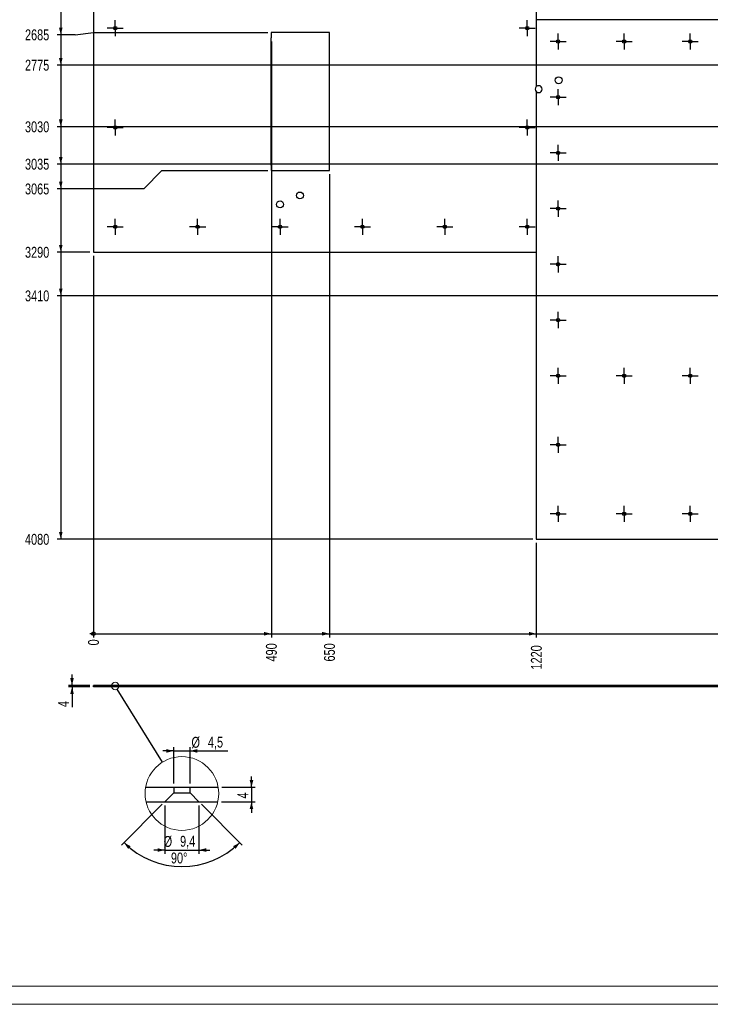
# Model space of a CAD drawing. Header units: millimetres. Extents: x 0 to 841, y 0 to 594.
# Tile 13 of 18: x 409 to 599, y 0 to 271. Entities that reach past the tile are written whole.
import ezdxf

# ---------------------------------------------------------------- set-up
doc = ezdxf.new("R2010")
doc.units = ezdxf.units.MM
doc.linetypes.add('CENTERX2', pattern=[20.32, 12.7, -2.54, 2.54, -2.54])
doc.layers.add('COTES', color=1, linetype='Continuous')
doc.layers.add('TRAIT-MIXTES', color=3, linetype='CENTERX2')
doc.layers.add('TRAIT-FORT', color=4, linetype='Continuous', lineweight=25)
doc.styles.add('SLDTEXTSTYLE0', font='TXT', dxfattribs={"width": 0.75})
doc.dimstyles.new('SLDDIMSTYLE0', dxfattribs={"dimtxt": 3, "dimasz": 0.333333, "dimexe": 0, "dimexo": 0.0625, "dimgap": 0.75, "dimtad": 0, "dimtih": 1, "dimtoh": 1, "dimdec": 0, "dimlfac": 10, "dimrnd": 1e-09, "dimdsep": 46, "dimtxsty": 'SLDTEXTSTYLE0', "dimblk1": 'ORIGIN', "dimblk2": 'ORIGIN', "dimsah": 1, "dimcen": 0.09, "dimadec": 0, "dimazin": 2, "dimtfac": 1, "dimtdec": 0, "dimtofl": 0, "dimtmove": 0, "dimatfit": 3, "dimldrblk": 'ORIGIN', "dimfxl": 1, "dimfrac": 2, "dimtolj": 1, "dimtzin": 12, "dimarcsym": 0})
doc.dimstyles.new('SLDDIMSTYLE1', dxfattribs={"dimtxt": 3, "dimasz": 2, "dimexe": 0, "dimexo": 0.0625, "dimgap": 0.75, "dimtad": 0, "dimtih": 1, "dimtoh": 1, "dimdec": 0, "dimlfac": 10, "dimrnd": 1e-09, "dimzin": 12, "dimdsep": 46, "dimtxsty": 'SLDTEXTSTYLE0', "dimsah": 1, "dimcen": 0.09, "dimadec": 0, "dimazin": 3, "dimtfac": 1, "dimtdec": 0, "dimtofl": 0, "dimtmove": 0, "dimatfit": 3, "dimfxl": 1, "dimfrac": 2, "dimtolj": 1, "dimtzin": 12, "dimarcsym": 0})
doc.dimstyles.new('SLDDIMSTYLE3', dxfattribs={"dimtxt": 3, "dimasz": 2, "dimexe": 0, "dimexo": 0.0625, "dimgap": 0.75, "dimtad": 1, "dimdec": 0, "dimlfac": 10, "dimrnd": 1e-09, "dimzin": 12, "dimdsep": 46, "dimtxsty": 'SLDTEXTSTYLE0', "dimsah": 1, "dimcen": 0.09, "dimadec": 0, "dimazin": 3, "dimtfac": 1, "dimtdec": 0, "dimtmove": 0, "dimatfit": 0, "dimfxl": 1, "dimfrac": 2, "dimtolj": 1, "dimtzin": 12, "dimarcsym": 0})
doc.dimstyles.new('SLDDIMSTYLE4', dxfattribs={"dimtxt": 0.18, "dimasz": 2, "dimexe": 0, "dimexo": 0.0625, "dimgap": 0, "dimtad": 0, "dimtih": 1, "dimtoh": 1, "dimdec": 0, "dimrnd": 1e-09, "dimzin": 0, "dimdsep": 46, "dimtxsty": 'Standard', "dimblk1": 'NONE', "dimblk2": 'NONE', "dimsah": 1, "dimcen": 0.09, "dimadec": 0, "dimazin": 0, "dimtfac": 2, "dimtdec": 0, "dimtofl": 0, "dimtmove": 0, "dimatfit": 3, "dimldrblk": 'NONE', "dimfxl": 1, "dimfrac": 2, "dimtolj": 1, "dimtzin": 0, "dimarcsym": 0})
doc.dimstyles.new('SLDDIMSTYLE5', dxfattribs={"dimtxt": 3, "dimasz": 2, "dimexe": 0, "dimexo": 0.0625, "dimgap": 0.75, "dimtad": 1, "dimdec": 1, "dimrnd": 1e-09, "dimzin": 12, "dimdsep": 46, "dimtxsty": 'SLDTEXTSTYLE0', "dimsah": 1, "dimcen": 0.09, "dimadec": 0, "dimazin": 3, "dimtfac": 1, "dimtdec": 1, "dimtmove": 0, "dimatfit": 0, "dimfxl": 1, "dimfrac": 2, "dimtolj": 1, "dimtzin": 12, "dimarcsym": 0})
doc.dimstyles.new('SLDDIMSTYLE6', dxfattribs={"dimtxt": 3, "dimasz": 2, "dimexe": 0, "dimexo": 0.0625, "dimgap": 0.75, "dimtad": 1, "dimdec": 4, "dimzin": 12, "dimdsep": 46, "dimtxsty": 'SLDTEXTSTYLE0', "dimsah": 1, "dimcen": 0.09, "dimazin": 3, "dimtfac": 1, "dimtofl": 0, "dimtmove": 0, "dimatfit": 3, "dimfxl": 1, "dimfrac": 2, "dimtolj": 1, "dimtzin": 12, "dimarcsym": 0})
doc.dimstyles.new('SLDDIMSTYLE7', dxfattribs={"dimtxt": 3, "dimasz": 2, "dimexe": 0, "dimexo": 0.0625, "dimgap": 0.75, "dimtad": 1, "dimdec": 0, "dimrnd": 1e-09, "dimzin": 12, "dimdsep": 46, "dimtxsty": 'SLDTEXTSTYLE0', "dimsah": 1, "dimcen": 0.09, "dimadec": 0, "dimazin": 3, "dimtfac": 1, "dimtdec": 0, "dimtmove": 0, "dimatfit": 0, "dimfxl": 1, "dimfrac": 2, "dimtolj": 1, "dimtzin": 12, "dimarcsym": 0})

# ---------------------------------------------------------------- blocks, each defined once
blk = doc.blocks.new('_D_11')
at = {"layer": 'COTES', "color": 1, "transparency": 16777216}
for p, q in [((420.08, 273.61), (420.08, 266.84)), ((424.08, 266.84), (419.08, 266.84)), ((424.08, 266.84), (429.08, 267.5)), ((429.08, 267.5), (477.08, 267.5))]:
    blk.add_line(p, q, dxfattribs=at)
blk.add_solid([(420.08, 266.84), (420.58, 268.84), (419.58, 268.84)], dxfattribs=at)
at = {"layer": 'COTES', "color": 1, "transparency": 16777216, "insert": (410.21, 268.33), "char_height": 3, "attachment_point": 1, "style": 'SLDTEXTSTYLE0'}
blk.add_mtext('2685', dxfattribs=at)
blk = doc.blocks.new('_D_12')
at = {"layer": 'COTES', "color": 1, "transparency": 16777216}
for p, q in [((420.08, 266.84), (420.08, 258.5)), ((708.28, 258.5), (419.08, 258.5))]:
    blk.add_line(p, q, dxfattribs=at)
blk.add_solid([(420.08, 258.5), (420.58, 260.5), (419.58, 260.5)], dxfattribs=at)
at = {"layer": 'COTES', "color": 1, "transparency": 16777216, "insert": (410.21, 259.98), "char_height": 3, "attachment_point": 1, "style": 'SLDTEXTSTYLE0'}
blk.add_mtext('2775', dxfattribs=at)
blk = doc.blocks.new('_D_13')
at = {"layer": 'COTES', "color": 1, "transparency": 16777216}
for p, q in [((420.08, 258.5), (420.08, 241.53)), ((665.88, 241.53), (419.08, 241.53)), ((665.88, 241.53), (670.88, 233)), ((670.88, 233), (689.08, 233))]:
    blk.add_line(p, q, dxfattribs=at)
blk.add_solid([(420.08, 241.53), (420.58, 243.53), (419.58, 243.53)], dxfattribs=at)
at = {"layer": 'COTES', "color": 1, "transparency": 16777216, "insert": (410.21, 243.01), "char_height": 3, "attachment_point": 1, "style": 'SLDTEXTSTYLE0'}
blk.add_mtext('3030', dxfattribs=at)
blk = doc.blocks.new('_D_14')
at = {"layer": 'COTES', "color": 1, "transparency": 16777216}
for p, q in [((420.08, 241.53), (420.08, 231.25)), ((702.05, 231.25), (419.08, 231.25)), ((702.05, 231.25), (707.05, 232.5)), ((707.05, 232.5), (723.53, 232.5))]:
    blk.add_line(p, q, dxfattribs=at)
blk.add_solid([(420.08, 231.25), (420.58, 233.25), (419.58, 233.25)], dxfattribs=at)
at = {"layer": 'COTES', "color": 1, "transparency": 16777216, "insert": (410.21, 232.73), "char_height": 3, "attachment_point": 1, "style": 'SLDTEXTSTYLE0'}
blk.add_mtext('3035', dxfattribs=at)
blk = doc.blocks.new('_D_15')
at = {"layer": 'COTES', "color": 1, "transparency": 16777216}
for p, q in [((420.08, 231.25), (420.08, 224.43)), ((442.93, 224.43), (447.93, 229.5)), ((447.93, 229.5), (477.08, 229.5)), ((442.93, 224.43), (419.08, 224.43))]:
    blk.add_line(p, q, dxfattribs=at)
blk.add_solid([(420.08, 224.43), (420.58, 226.43), (419.58, 226.43)], dxfattribs=at)
at = {"layer": 'COTES', "color": 1, "transparency": 16777216, "insert": (410.21, 225.91), "char_height": 3, "attachment_point": 1, "style": 'SLDTEXTSTYLE0'}
blk.add_mtext('3065', dxfattribs=at)
blk = doc.blocks.new('_D_16')
at = {"layer": 'COTES', "color": 1, "transparency": 16777216}
for p, q in [((420.08, 224.43), (420.08, 207)), ((428.08, 207), (419.08, 207))]:
    blk.add_line(p, q, dxfattribs=at)
blk.add_solid([(420.08, 207), (420.58, 209), (419.58, 209)], dxfattribs=at)
at = {"layer": 'COTES', "color": 1, "transparency": 16777216, "insert": (410.21, 208.48), "char_height": 3, "attachment_point": 1, "style": 'SLDTEXTSTYLE0'}
blk.add_mtext('3290', dxfattribs=at)
blk = doc.blocks.new('_D_17')
at = {"layer": 'COTES', "color": 1, "transparency": 16777216}
for p, q in [((420.08, 207), (420.08, 195)), ((689.08, 195), (419.08, 195))]:
    blk.add_line(p, q, dxfattribs=at)
blk.add_solid([(420.08, 195), (420.58, 197), (419.58, 197)], dxfattribs=at)
at = {"layer": 'COTES', "color": 1, "transparency": 16777216, "insert": (410.21, 196.48), "char_height": 3, "attachment_point": 1, "style": 'SLDTEXTSTYLE0'}
blk.add_mtext('3410', dxfattribs=at)
blk = doc.blocks.new('_D_18')
at = {"layer": 'COTES', "color": 1, "transparency": 16777216}
for p, q in [((420.08, 195), (420.08, 128)), ((550.08, 128), (419.08, 128))]:
    blk.add_line(p, q, dxfattribs=at)
blk.add_solid([(420.08, 128), (420.58, 130), (419.58, 130)], dxfattribs=at)
at = {"layer": 'COTES', "color": 1, "transparency": 16777216, "insert": (410.21, 129.48), "char_height": 3, "attachment_point": 1, "style": 'SLDTEXTSTYLE0'}
blk.add_mtext('4080', dxfattribs=at)
blk = doc.blocks.new('_Origin')
at = {"color": 0, "linetype": 'ByBlock', "lineweight": -2}
blk.add_line((0, 0), (-1, 0), dxfattribs=at)
blk.add_circle((0, 0), 0.5, dxfattribs=at)
blk = doc.blocks.new('_D_32')
at = {"layer": 'COTES', "color": 1, "transparency": 16777216}
blk.add_line((429.08, 206), (429.08, 101), dxfattribs=at)
blk.add_blockref('_Origin', (429.08, 102), dxfattribs=at)
at = {"layer": 'COTES', "color": 1, "transparency": 16777216, "insert": (427.59, 98.78), "char_height": 3, "attachment_point": 1, "rotation": 90, "style": 'SLDTEXTSTYLE0'}
blk.add_mtext('0', dxfattribs=at)
blk = doc.blocks.new('_D_33')
at = {"layer": 'COTES', "color": 1, "transparency": 16777216}
for p, q in [((478.08, 265), (478.08, 101)), ((429.08, 102), (478.08, 102))]:
    blk.add_line(p, q, dxfattribs=at)
blk.add_solid([(478.08, 102), (476.08, 102.5), (476.08, 101.5)], dxfattribs=at)
at = {"layer": 'COTES', "color": 1, "transparency": 16777216, "insert": (476.59, 94.35), "char_height": 3, "attachment_point": 1, "rotation": 90, "style": 'SLDTEXTSTYLE0'}
blk.add_mtext('490', dxfattribs=at)
blk = doc.blocks.new('_D_34')
at = {"layer": 'COTES', "color": 1, "transparency": 16777216}
for p, q in [((494.08, 228.5), (494.08, 101)), ((478.08, 102), (494.08, 102))]:
    blk.add_line(p, q, dxfattribs=at)
blk.add_solid([(494.08, 102), (492.08, 102.5), (492.08, 101.5)], dxfattribs=at)
at = {"layer": 'COTES', "color": 1, "transparency": 16777216, "insert": (492.59, 94.35), "char_height": 3, "attachment_point": 1, "rotation": 90, "style": 'SLDTEXTSTYLE0'}
blk.add_mtext('650', dxfattribs=at)
blk = doc.blocks.new('_D_35')
at = {"layer": 'COTES', "color": 1, "transparency": 16777216}
for p, q in [((551.08, 127), (551.08, 101)), ((494.08, 102), (551.08, 102))]:
    blk.add_line(p, q, dxfattribs=at)
blk.add_solid([(551.08, 102), (549.08, 102.5), (549.08, 101.5)], dxfattribs=at)
at = {"layer": 'COTES', "color": 1, "transparency": 16777216, "insert": (549.59, 92.13), "char_height": 3, "attachment_point": 1, "rotation": 90, "style": 'SLDTEXTSTYLE0'}
blk.add_mtext('1220', dxfattribs=at)
blk = doc.blocks.new('_D_36')
at = {"layer": 'COTES', "color": 1, "transparency": 16777216}
for p, q in [((690.08, 194), (690.08, 101)), ((551.08, 102), (690.08, 102))]:
    blk.add_line(p, q, dxfattribs=at)
blk.add_solid([(690.08, 102), (688.08, 102.5), (688.08, 101.5)], dxfattribs=at)
at = {"layer": 'COTES', "color": 1, "transparency": 16777216, "insert": (688.59, 92.13), "char_height": 3, "attachment_point": 1, "rotation": 90, "style": 'SLDTEXTSTYLE0'}
blk.add_mtext('2610', dxfattribs=at)
blk = doc.blocks.new('_D_37')
at = {"layer": 'COTES', "color": 1, "transparency": 16777216}
for p, q in [((706.08, 179.71), (706.08, 194)), ((702.92, 174.71), (706.08, 179.71)), ((702.92, 174.71), (702.92, 101)), ((690.08, 102), (702.92, 102))]:
    blk.add_line(p, q, dxfattribs=at)
blk.add_solid([(702.92, 102), (700.92, 102.5), (700.92, 101.5)], dxfattribs=at)
at = {"layer": 'COTES', "color": 1, "transparency": 16777216, "insert": (701.43, 92.13), "char_height": 3, "attachment_point": 1, "rotation": 90, "style": 'SLDTEXTSTYLE0'}
blk.add_mtext('2770', dxfattribs=at)
blk = doc.blocks.new('_D_38')
at = {"layer": 'COTES', "color": 1, "transparency": 16777216}
for p, q in [((709.28, 231.54), (709.28, 252.5)), ((714.79, 226.54), (709.28, 231.54)), ((714.79, 226.54), (714.79, 101)), ((702.92, 102), (714.79, 102))]:
    blk.add_line(p, q, dxfattribs=at)
blk.add_solid([(714.79, 102), (712.79, 102.5), (712.79, 101.5)], dxfattribs=at)
at = {"layer": 'COTES', "color": 1, "transparency": 16777216, "insert": (713.31, 92.13), "char_height": 3, "attachment_point": 1, "rotation": 90, "style": 'SLDTEXTSTYLE0'}
blk.add_mtext('2802', dxfattribs=at)
blk = doc.blocks.new('_D_39')
at = {"layer": 'COTES', "color": 1, "transparency": 16777216}
for p, q in [((744.08, 231.5), (744.08, 101)), ((714.79, 102), (744.08, 102))]:
    blk.add_line(p, q, dxfattribs=at)
blk.add_solid([(744.08, 102), (742.08, 102.5), (742.08, 101.5)], dxfattribs=at)
at = {"layer": 'COTES', "color": 1, "transparency": 16777216, "insert": (742.59, 92.13), "char_height": 3, "attachment_point": 1, "rotation": 90, "style": 'SLDTEXTSTYLE0'}
blk.add_mtext('3150', dxfattribs=at)
blk = doc.blocks.new('_D_40')
at = {"layer": 'COTES', "color": 1, "transparency": 16777216}
for p, q in [((755.08, 127), (755.08, 101)), ((744.08, 102), (755.08, 102))]:
    blk.add_line(p, q, dxfattribs=at)
blk.add_solid([(755.08, 102), (753.08, 102.5), (753.08, 101.5)], dxfattribs=at)
at = {"layer": 'COTES', "color": 1, "transparency": 16777216, "insert": (753.59, 92.13), "char_height": 3, "attachment_point": 1, "rotation": 90, "style": 'SLDTEXTSTYLE0'}
blk.add_mtext('3260', dxfattribs=at)
blk = doc.blocks.new('_D_41')
at = {"layer": 'COTES', "color": 1, "transparency": 16777216}
for p, q in [((833.08, 203), (833.08, 101)), ((755.08, 102), (833.08, 102))]:
    blk.add_line(p, q, dxfattribs=at)
blk.add_solid([(833.08, 102), (831.08, 102.5), (831.08, 101.5)], dxfattribs=at)
at = {"layer": 'COTES', "color": 1, "transparency": 16777216, "insert": (831.59, 92.13), "char_height": 3, "attachment_point": 1, "rotation": 90, "style": 'SLDTEXTSTYLE0'}
blk.add_mtext('4040', dxfattribs=at)
blk = doc.blocks.new('SW_CENTERMARKSYMBOL_60')
at = {"layer": 'TRAIT-MIXTES', "color": 0}
for p, q in [((-2, 0), (-2.225, 0)), ((0, 0), (-2, 0)), ((0, 2), (0, 2.225)), ((0, 0), (0, 2)), ((0, 0), (0, -2)), ((0, 0), (2, 0)), ((2, 0), (2.225, 0)), ((0, -2), (0, -2.225))]:
    blk.add_line(p, q, dxfattribs=at)
blk = doc.blocks.new('SW_CENTERMARKSYMBOL_61')
at = {"layer": 'TRAIT-MIXTES', "color": 0}
for p, q in [((-2, 0), (-2.225, 0)), ((0, 0), (-2, 0)), ((0, 2), (0, 2.225)), ((0, 0), (0, 2)), ((0, 0), (0, -2)), ((0, 0), (2, 0)), ((2, 0), (2.225, 0)), ((0, -2), (0, -2.225))]:
    blk.add_line(p, q, dxfattribs=at)
blk = doc.blocks.new('SW_CENTERMARKSYMBOL_62')
at = {"layer": 'TRAIT-MIXTES', "color": 0}
for p, q in [((-2, 0), (-2.225, 0)), ((0, 0), (-2, 0)), ((0, 2), (0, 2.225)), ((0, 0), (0, 2)), ((0, 0), (0, -2)), ((0, 0), (2, 0)), ((2, 0), (2.225, 0)), ((0, -2), (0, -2.225))]:
    blk.add_line(p, q, dxfattribs=at)
blk = doc.blocks.new('SW_CENTERMARKSYMBOL_63')
at = {"layer": 'TRAIT-MIXTES', "color": 0}
for p, q in [((-2, 0), (-2.225, 0)), ((0, 0), (-2, 0)), ((0, 2), (0, 2.225)), ((0, 0), (0, 2)), ((0, 0), (0, -2)), ((0, 0), (2, 0)), ((2, 0), (2.225, 0)), ((0, -2), (0, -2.225))]:
    blk.add_line(p, q, dxfattribs=at)
blk = doc.blocks.new('SW_CENTERMARKSYMBOL_64')
at = {"layer": 'TRAIT-MIXTES', "color": 0}
for p, q in [((-2, 0), (-2.225, 0)), ((0, 0), (-2, 0)), ((0, 2), (0, 2.225)), ((0, 0), (0, 2)), ((0, 0), (0, -2)), ((0, 0), (2, 0)), ((2, 0), (2.225, 0)), ((0, -2), (0, -2.225))]:
    blk.add_line(p, q, dxfattribs=at)
blk = doc.blocks.new('SW_CENTERMARKSYMBOL_65')
at = {"layer": 'TRAIT-MIXTES', "color": 0}
for p, q in [((-2, 0), (-2.225, 0)), ((0, 0), (-2, 0)), ((0, 2), (0, 2.225)), ((0, 0), (0, 2)), ((0, 0), (0, -2)), ((0, 0), (2, 0)), ((2, 0), (2.225, 0)), ((0, -2), (0, -2.225))]:
    blk.add_line(p, q, dxfattribs=at)
blk = doc.blocks.new('SW_CENTERMARKSYMBOL_66')
at = {"layer": 'TRAIT-MIXTES', "color": 0}
for p, q in [((-2, 0), (-2.225, 0)), ((0, 0), (-2, 0)), ((0, 2), (0, 2.225)), ((0, 0), (0, 2)), ((0, 0), (0, -2)), ((0, 0), (2, 0)), ((2, 0), (2.225, 0)), ((0, -2), (0, -2.225))]:
    blk.add_line(p, q, dxfattribs=at)
blk = doc.blocks.new('SW_CENTERMARKSYMBOL_67')
at = {"layer": 'TRAIT-MIXTES', "color": 0}
for p, q in [((-2, 0), (-2.225, 0)), ((0, 0), (-2, 0)), ((0, 2), (0, 2.225)), ((0, 0), (0, 2)), ((0, 0), (0, -2)), ((0, 0), (2, 0)), ((2, 0), (2.225, 0)), ((0, -2), (0, -2.225))]:
    blk.add_line(p, q, dxfattribs=at)
blk = doc.blocks.new('SW_CENTERMARKSYMBOL_68')
at = {"layer": 'TRAIT-MIXTES', "color": 0}
for p, q in [((-2, 0), (-2.225, 0)), ((0, 0), (-2, 0)), ((0, 2), (0, 2.225)), ((0, 0), (0, 2)), ((0, 0), (0, -2)), ((0, 0), (2, 0)), ((2, 0), (2.225, 0)), ((0, -2), (0, -2.225))]:
    blk.add_line(p, q, dxfattribs=at)
blk = doc.blocks.new('SW_CENTERMARKSYMBOL_69')
at = {"layer": 'TRAIT-MIXTES', "color": 0}
for p, q in [((-2, 0), (-2.225, 0)), ((0, 0), (-2, 0)), ((0, 2), (0, 2.225)), ((0, 0), (0, 2)), ((0, 0), (0, -2)), ((0, 0), (2, 0)), ((2, 0), (2.225, 0)), ((0, -2), (0, -2.225))]:
    blk.add_line(p, q, dxfattribs=at)
blk = doc.blocks.new('SW_CENTERMARKSYMBOL_128')
at = {"layer": 'TRAIT-MIXTES', "color": 0}
for p, q in [((-2, 0), (-2.225, 0)), ((0, 0), (-2, 0)), ((0, 2), (0, 2.225)), ((0, 0), (0, 2)), ((0, 0), (0, -2)), ((0, 0), (2, 0)), ((2, 0), (2.225, 0)), ((0, -2), (0, -2.225))]:
    blk.add_line(p, q, dxfattribs=at)
blk = doc.blocks.new('SW_CENTERMARKSYMBOL_129')
at = {"layer": 'TRAIT-MIXTES', "color": 0}
for p, q in [((-2, 0), (-2.225, 0)), ((0, 0), (-2, 0)), ((0, 2), (0, 2.225)), ((0, 0), (0, 2)), ((0, 0), (0, -2)), ((0, 0), (2, 0)), ((2, 0), (2.225, 0)), ((0, -2), (0, -2.225))]:
    blk.add_line(p, q, dxfattribs=at)
blk = doc.blocks.new('SW_CENTERMARKSYMBOL_130')
at = {"layer": 'TRAIT-MIXTES', "color": 0}
for p, q in [((-2, 0), (-2.225, 0)), ((0, 0), (-2, 0)), ((0, 2), (0, 2.225)), ((0, 0), (0, 2)), ((0, 0), (0, -2)), ((0, 0), (2, 0)), ((2, 0), (2.225, 0)), ((0, -2), (0, -2.225))]:
    blk.add_line(p, q, dxfattribs=at)
blk = doc.blocks.new('SW_CENTERMARKSYMBOL_131')
at = {"layer": 'TRAIT-MIXTES', "color": 0}
for p, q in [((-2, 0), (-2.225, 0)), ((0, 0), (-2, 0)), ((0, 2), (0, 2.225)), ((0, 0), (0, 2)), ((0, 0), (0, -2)), ((0, 0), (2, 0)), ((2, 0), (2.225, 0)), ((0, -2), (0, -2.225))]:
    blk.add_line(p, q, dxfattribs=at)
blk = doc.blocks.new('SW_CENTERMARKSYMBOL_132')
at = {"layer": 'TRAIT-MIXTES', "color": 0}
for p, q in [((-2, 0), (-2.225, 0)), ((0, 0), (-2, 0)), ((0, 2), (0, 2.225)), ((0, 0), (0, 2)), ((0, 0), (0, -2)), ((0, 0), (2, 0)), ((2, 0), (2.225, 0)), ((0, -2), (0, -2.225))]:
    blk.add_line(p, q, dxfattribs=at)
blk = doc.blocks.new('SW_CENTERMARKSYMBOL_133')
at = {"layer": 'TRAIT-MIXTES', "color": 0}
for p, q in [((-2, 0), (-2.225, 0)), ((0, 0), (-2, 0)), ((0, 2), (0, 2.225)), ((0, 0), (0, 2)), ((0, 0), (0, -2)), ((0, 0), (2, 0)), ((2, 0), (2.225, 0)), ((0, -2), (0, -2.225))]:
    blk.add_line(p, q, dxfattribs=at)
blk = doc.blocks.new('SW_CENTERMARKSYMBOL_134')
at = {"layer": 'TRAIT-MIXTES', "color": 0}
for p, q in [((-2, 0), (-2.225, 0)), ((0, 0), (-2, 0)), ((0, 2), (0, 2.225)), ((0, 0), (0, 2)), ((0, 0), (0, -2)), ((0, 0), (2, 0)), ((2, 0), (2.225, 0)), ((0, -2), (0, -2.225))]:
    blk.add_line(p, q, dxfattribs=at)
blk = doc.blocks.new('SW_CENTERMARKSYMBOL_139')
at = {"layer": 'TRAIT-MIXTES', "color": 0}
for p, q in [((-2, 0), (-2.225, 0)), ((0, 0), (-2, 0)), ((0, 2), (0, 2.225)), ((0, 0), (0, 2)), ((0, 0), (0, -2)), ((0, 0), (2, 0)), ((2, 0), (2.225, 0)), ((0, -2), (0, -2.225))]:
    blk.add_line(p, q, dxfattribs=at)
blk = doc.blocks.new('SW_CENTERMARKSYMBOL_140')
at = {"layer": 'TRAIT-MIXTES', "color": 0}
for p, q in [((-2, 0), (-2.225, 0)), ((0, 0), (-2, 0)), ((0, 2), (0, 2.225)), ((0, 0), (0, 2)), ((0, 0), (0, -2)), ((0, 0), (2, 0)), ((2, 0), (2.225, 0)), ((0, -2), (0, -2.225))]:
    blk.add_line(p, q, dxfattribs=at)
blk = doc.blocks.new('SW_CENTERMARKSYMBOL_141')
at = {"layer": 'TRAIT-MIXTES', "color": 0}
for p, q in [((-2, 0), (-2.225, 0)), ((0, 0), (-2, 0)), ((0, 2), (0, 2.225)), ((0, 0), (0, 2)), ((0, 0), (0, -2)), ((0, 0), (2, 0)), ((2, 0), (2.225, 0)), ((0, -2), (0, -2.225))]:
    blk.add_line(p, q, dxfattribs=at)
blk = doc.blocks.new('SW_CENTERMARKSYMBOL_142')
at = {"layer": 'TRAIT-MIXTES', "color": 0}
for p, q in [((-2, 0), (-2.225, 0)), ((0, 0), (-2, 0)), ((0, 2), (0, 2.225)), ((0, 0), (0, 2)), ((0, 0), (0, -2)), ((0, 0), (2, 0)), ((2, 0), (2.225, 0)), ((0, -2), (0, -2.225))]:
    blk.add_line(p, q, dxfattribs=at)
blk = doc.blocks.new('SW_CENTERMARKSYMBOL_143')
at = {"layer": 'TRAIT-MIXTES', "color": 0}
for p, q in [((-2, 0), (-2.225, 0)), ((0, 0), (-2, 0)), ((0, 2), (0, 2.225)), ((0, 0), (0, 2)), ((0, 0), (0, -2)), ((0, 0), (2, 0)), ((2, 0), (2.225, 0)), ((0, -2), (0, -2.225))]:
    blk.add_line(p, q, dxfattribs=at)
blk = doc.blocks.new('SW_CENTERMARKSYMBOL_163')
at = {"layer": 'TRAIT-MIXTES', "color": 0}
for p, q in [((-2, 0), (-2.225, 0)), ((0, 0), (-2, 0)), ((0, 2), (0, 2.225)), ((0, 0), (0, 2)), ((0, 0), (0, -2)), ((0, 0), (2, 0)), ((2, 0), (2.225, 0)), ((0, -2), (0, -2.225))]:
    blk.add_line(p, q, dxfattribs=at)
blk = doc.blocks.new('SW_CENTERMARKSYMBOL_164')
at = {"layer": 'TRAIT-MIXTES', "color": 0}
for p, q in [((-2, 0), (-2.225, 0)), ((0, 0), (-2, 0)), ((0, 2), (0, 2.225)), ((0, 0), (0, 2)), ((0, 0), (0, -2)), ((0, 0), (2, 0)), ((2, 0), (2.225, 0)), ((0, -2), (0, -2.225))]:
    blk.add_line(p, q, dxfattribs=at)
blk = doc.blocks.new('SW_CENTERMARKSYMBOL_165')
at = {"layer": 'TRAIT-MIXTES', "color": 0}
for p, q in [((-2, 0), (-2.225, 0)), ((0, 0), (-2, 0)), ((0, 2), (0, 2.225)), ((0, 0), (0, 2)), ((0, 0), (0, -2)), ((0, 0), (2, 0)), ((2, 0), (2.225, 0)), ((0, -2), (0, -2.225))]:
    blk.add_line(p, q, dxfattribs=at)
blk = doc.blocks.new('_D_245')
at = {"layer": 'COTES', "color": 1, "transparency": 16777216}
for p, q in [((423.17, 87.78), (423.17, 90.78)), ((428.08, 87.78), (422.17, 87.78)), ((428.08, 87.38), (422.17, 87.38)), ((423.17, 87.78), (423.17, 87.38)), ((423.17, 87.38), (423.17, 81.81))]:
    blk.add_line(p, q, dxfattribs=at)
for points in [[(423.17, 87.78), (423.67, 89.78), (422.67, 89.78)], [(423.17, 87.38), (422.67, 85.38), (423.67, 85.38)]]:
    blk.add_solid(points, dxfattribs=at)
at = {"layer": 'COTES', "color": 1, "transparency": 16777216, "insert": (419.3, 81.81), "char_height": 3, "attachment_point": 1, "rotation": 90, "style": 'SLDTEXTSTYLE0'}
blk.add_mtext('4', dxfattribs=at)
blk = doc.blocks.new('_None')
blk = doc.blocks.new('_D_246')
at = {"layer": 'COTES', "color": 1, "transparency": 16777216}
for p, q in [((451.19, 60.74), (451.19, 70.74)), ((455.69, 60.74), (455.69, 70.74)), ((451.19, 69.74), (448.19, 69.74)), ((451.19, 69.74), (455.69, 69.74)), ((455.69, 69.74), (466.14, 69.74))]:
    blk.add_line(p, q, dxfattribs=at)
for points in [[(451.19, 69.74), (449.19, 70.24), (449.19, 69.24)], [(455.69, 69.74), (457.69, 69.24), (457.69, 70.24)]]:
    blk.add_solid(points, dxfattribs=at)
at = {"layer": 'COTES', "color": 1, "transparency": 16777216, "char_height": 3, "attachment_point": 1, "style": 'SLDTEXTSTYLE0'}
for s, insert in [('%%c', (456.08, 73.61)), ('4,5', (460.6, 73.66))]:
    blk.add_mtext(s, dxfattribs=dict(at, insert=insert))
blk = doc.blocks.new('_D_247')
at = {"layer": 'COTES', "color": 1, "transparency": 16777216}
for p, q in [((448.74, 54.74), (448.74, 41.46)), ((458.14, 54.74), (458.14, 41.46)), ((448.74, 42.46), (445.74, 42.46)), ((448.74, 42.46), (458.14, 42.46)), ((458.14, 42.46), (461.14, 42.46))]:
    blk.add_line(p, q, dxfattribs=at)
for points in [[(448.74, 42.46), (446.74, 42.96), (446.74, 41.96)], [(458.14, 42.46), (460.14, 41.96), (460.14, 42.96)]]:
    blk.add_solid(points, dxfattribs=at)
at = {"layer": 'COTES', "color": 1, "transparency": 16777216, "char_height": 3, "attachment_point": 1, "style": 'SLDTEXTSTYLE0'}
for s, insert in [('%%c', (448.41, 46.32)), ('9,4', (452.93, 46.37))]:
    blk.add_mtext(s, dxfattribs=dict(at, insert=insert))
blk = doc.blocks.new('_D_248')
at = {"layer": 'COTES', "color": 1, "transparency": 16777216}
for p, q in [((448.03, 55.04), (436.79, 43.8)), ((458.85, 55.04), (470.08, 43.8))]:
    blk.add_line(p, q, dxfattribs=at)
blk.add_arc((453.44, 60.44), 22.54, 225, 315, dxfattribs=at)
for points in [[(437.5, 44.5), (438.64, 42.78), (439.31, 43.52)], [(469.38, 44.5), (467.56, 43.52), (468.24, 42.78)]]:
    blk.add_solid(points, dxfattribs=at)
at = {"layer": 'COTES', "color": 1, "transparency": 16777216, "insert": (450.42, 41.77), "char_height": 3, "attachment_point": 1, "style": 'SLDTEXTSTYLE0'}
blk.add_mtext('90°', dxfattribs=at)
blk = doc.blocks.new('_D_249')
at = {"layer": 'COTES', "color": 1, "transparency": 16777216}
for p, q in [((472.61, 59.74), (472.61, 62.74)), ((464.43, 59.74), (473.61, 59.74)), ((472.61, 59.74), (472.61, 55.74)), ((464.32, 55.74), (473.61, 55.74)), ((472.61, 55.74), (472.61, 52.74))]:
    blk.add_line(p, q, dxfattribs=at)
for points in [[(472.61, 59.74), (473.11, 61.74), (472.11, 61.74)], [(472.61, 55.74), (472.11, 53.74), (473.11, 53.74)]]:
    blk.add_solid(points, dxfattribs=at)
at = {"layer": 'COTES', "color": 1, "transparency": 16777216, "insert": (468.75, 56.63), "char_height": 3, "attachment_point": 1, "rotation": 90, "style": 'SLDTEXTSTYLE0'}
blk.add_mtext('4', dxfattribs=at)

msp = doc.modelspace()

# ---------------------------------------------------------------- linework, layer by layer
at = {"color": 7, "linetype": 'Continuous', "lineweight": 18}
for p, q in [((836, 5), (5, 5)), ((841, 0), (0, 0))]:
    msp.add_line(p, q, dxfattribs=at)
for centre, radius in [((435.07626, 87.60723), 1.01404), ((453.43832, 58.02175), 10.14043)]:
    msp.add_circle(centre, radius, dxfattribs=at)
at = {"layer": 'TRAIT-FORT', "color": 4, "linetype": 'Continuous', "lineweight": 25}
for p, q in [((429.07626, 420.999), (429.07626, 206.999)), ((551.07626, 405.43083), (551.07626, 252.56663)), ((755.07626, 270.998), (551.07726, 270.998)), ((551.07726, 270.998), (551.07726, 252.56758)), ((477.97624, 265.99873), (477.97624, 230.99873)), ((478.07624, 265.99873), (477.97624, 265.99873)), ((478.07624, 267.499), (478.07624, 265.99873)), ((494.07624, 267.499), (478.07624, 267.499)), ((494.07624, 229.499), (494.07624, 267.499)), ((551.07626, 251.19356), (551.07626, 206.999)), ((551.07726, 251.19261), (551.07726, 206.999)), ((477.97624, 230.99873), (478.07624, 230.99873)), ((478.07624, 230.99873), (478.07624, 229.499)), ((478.07624, 229.499), (494.07624, 229.499)), ((429.07626, 206.999), (551.07626, 206.999)), ((551.07626, 206.999), (551.07626, 127.999)), ((551.07626, 206.999), (551.07726, 206.999)), ((551.07626, 127.999), (755.07626, 127.999)), ((429.07626, 87.37877), (429.07626, 87.77877)), ((456.07626, 87.77877), (429.07626, 87.77877)), ((456.07626, 87.37877), (429.07626, 87.37877)), ((677.07626, 87.77877), (456.07626, 87.77877)), ((456.07626, 87.37877), (456.07626, 87.77877)), ((677.07626, 87.37877), (456.07626, 87.37877)), ((443.44407, 59.74265), (463.4326, 59.74265)), ((451.18838, 59.74265), (451.18838, 58.19265)), ((451.18838, 59.74265), (451.18838, 58.19265)), ((451.18838, 59.74265), (451.18838, 58.19265)), ((451.18838, 59.74265), (451.18838, 58.19265)), ((451.18838, 59.74265), (451.18838, 58.19265)), ((451.18838, 59.74265), (451.18838, 58.19265)), ((451.18838, 59.74265), (451.18838, 58.19265)), ((451.18838, 59.74265), (451.18838, 58.19265)), ((451.18838, 59.74265), (451.18838, 58.19265)), ((451.18838, 59.74265), (451.18838, 58.19265)), ((451.18838, 59.74265), (455.68841, 59.74265)), ((455.68841, 58.19265), (455.68841, 59.74265)), ((455.68841, 58.19265), (455.68841, 59.74265)), ((455.68841, 58.19265), (455.68841, 59.74265)), ((455.68841, 58.19265), (455.68841, 59.74265)), ((455.68841, 58.19265), (455.68841, 59.74265)), ((455.68841, 58.19265), (455.68841, 59.74265)), ((455.68841, 58.19265), (455.68841, 59.74265)), ((455.68841, 58.19265), (455.68841, 59.74265)), ((455.68841, 58.19265), (455.68841, 59.74265)), ((455.68841, 58.19265), (455.68841, 59.74265)), ((451.18838, 58.19265), (448.73839, 55.74265)), ((451.18838, 58.19265), (448.73839, 55.74265)), ((451.18838, 58.19265), (448.73839, 55.74265)), ((451.18838, 58.19265), (448.73839, 55.74265)), ((451.18838, 58.19265), (448.73839, 55.74265)), ((451.18838, 58.19265), (448.73839, 55.74265)), ((451.18838, 58.19265), (448.73839, 55.74265)), ((451.18838, 58.19265), (448.73839, 55.74265)), ((451.18838, 58.19265), (448.73839, 55.74265)), ((451.18838, 58.19265), (448.73839, 55.74265)), ((451.18838, 58.19265), (455.68841, 58.19265)), ((458.1384, 55.74265), (455.68841, 58.19265)), ((458.1384, 55.74265), (455.68841, 58.19265)), ((458.1384, 55.74265), (455.68841, 58.19265)), ((458.1384, 55.74265), (455.68841, 58.19265)), ((458.1384, 55.74265), (455.68841, 58.19265)), ((458.1384, 55.74265), (455.68841, 58.19265)), ((458.1384, 55.74265), (455.68841, 58.19265)), ((458.1384, 55.74265), (455.68841, 58.19265)), ((458.1384, 55.74265), (455.68841, 58.19265)), ((458.1384, 55.74265), (455.68841, 58.19265)), ((443.55863, 55.74265), (463.31804, 55.74265)), ((448.73839, 55.74265), (458.1384, 55.74265))]:
    msp.add_line(p, q, dxfattribs=at)
for centre, radius in [((435.07626, 268.66566), 0.47), ((435.07626, 268.66566), 0.225), ((548.57626, 268.66566), 0.47), ((548.57626, 268.66566), 0.225), ((557.07626, 264.998), 0.47), ((557.07626, 264.998), 0.225), ((575.27626, 264.998), 0.47), ((575.27626, 264.998), 0.225), ((593.47626, 264.998), 0.47), ((593.47626, 264.998), 0.225), ((557.21417, 254.32051), 0.95), ((557.07626, 249.66483), 0.47), ((557.07626, 249.66483), 0.225), ((435.07626, 241.33233), 0.47), ((435.07626, 241.33233), 0.225), ((548.57626, 241.33233), 0.47), ((548.57626, 241.33233), 0.225), ((557.07626, 234.33166), 0.47), ((557.07626, 234.33166), 0.225), ((485.95763, 222.61606), 0.95), ((480.47636, 220.15464), 0.95), ((557.07626, 218.9985), 0.47), ((557.07626, 218.9985), 0.225), ((435.07626, 213.999), 0.47), ((435.07626, 213.999), 0.225), ((457.77626, 213.999), 0.47), ((457.77626, 213.999), 0.225), ((480.47626, 213.999), 0.47), ((480.47626, 213.999), 0.225), ((503.17626, 213.999), 0.47), ((503.17626, 213.999), 0.225), ((525.87626, 213.999), 0.47), ((525.87626, 213.999), 0.225), ((548.57626, 213.999), 0.47), ((548.57626, 213.999), 0.225), ((557.07626, 203.66533), 0.47), ((557.07626, 203.66533), 0.225), ((557.07626, 188.33216), 0.47), ((557.07626, 188.33216), 0.225), ((557.07626, 172.999), 0.47), ((575.27626, 172.999), 0.47), ((593.47626, 172.999), 0.47), ((557.07626, 172.999), 0.225), ((575.27626, 172.999), 0.225), ((593.47626, 172.999), 0.225), ((557.07626, 153.999), 0.47), ((557.07626, 153.999), 0.225), ((557.07626, 134.999), 0.47), ((557.07626, 134.999), 0.225), ((575.27626, 134.999), 0.47), ((575.27626, 134.999), 0.225), ((593.47626, 134.999), 0.47), ((593.47626, 134.999), 0.225)]:
    msp.add_circle(centre, radius, dxfattribs=at)
for start, end in [(133.7250159, 226.2749841), (226.3583829, 133.6416171)]:
    msp.add_arc((551.7329, 251.88009), 0.95, start, end, dxfattribs=at)

# ---------------------------------------------------------------- block references
at = {"layer": 'TRAIT-MIXTES', "color": 3}
for name, p in [('SW_CENTERMARKSYMBOL_60', (435.07626, 268.66566)), ('SW_CENTERMARKSYMBOL_69', (548.57626, 268.66566)), ('SW_CENTERMARKSYMBOL_165', (557.07626, 264.998)), ('SW_CENTERMARKSYMBOL_164', (575.27626, 264.998)), ('SW_CENTERMARKSYMBOL_163', (593.47626, 264.998)), ('SW_CENTERMARKSYMBOL_130', (557.07626, 249.66483)), ('SW_CENTERMARKSYMBOL_61', (435.07626, 241.33233)), ('SW_CENTERMARKSYMBOL_68', (548.57626, 241.33233)), ('SW_CENTERMARKSYMBOL_129', (557.07626, 234.33166)), ('SW_CENTERMARKSYMBOL_128', (557.07626, 218.9985)), ('SW_CENTERMARKSYMBOL_62', (435.07626, 213.999)), ('SW_CENTERMARKSYMBOL_63', (457.77626, 213.999)), ('SW_CENTERMARKSYMBOL_64', (480.47626, 213.999)), ('SW_CENTERMARKSYMBOL_65', (503.17626, 213.999)), ('SW_CENTERMARKSYMBOL_66', (525.87626, 213.999)), ('SW_CENTERMARKSYMBOL_67', (548.57626, 213.999)), ('SW_CENTERMARKSYMBOL_131', (557.07626, 203.66533)), ('SW_CENTERMARKSYMBOL_132', (557.07626, 188.33216)), ('SW_CENTERMARKSYMBOL_143', (557.07626, 172.999)), ('SW_CENTERMARKSYMBOL_133', (575.27626, 172.999)), ('SW_CENTERMARKSYMBOL_134', (593.47626, 172.999)), ('SW_CENTERMARKSYMBOL_142', (557.07626, 153.999)), ('SW_CENTERMARKSYMBOL_141', (557.07626, 134.999)), ('SW_CENTERMARKSYMBOL_140', (575.27626, 134.999)), ('SW_CENTERMARKSYMBOL_139', (593.47626, 134.999))]:
    msp.add_blockref(name, p, dxfattribs=at)

# ---------------------------------------------------------------- dimensions: what is measured, and where the dimension line sits
at = {"layer": 'COTES', "color": 1}
for feature_location, offset, dtype, origin, dimstyle, picture, middle in [((478.07624, 267.499), (-58.99997, -0.65556), 0, (456.07626, 535.999), 'SLDDIMSTYLE1', '_D_11', (414.64293, 266.84343)), ((709.27623, 258.499), (-290.19997, 0), 0, (456.07626, 535.999), 'SLDDIMSTYLE1', '_D_12', (414.64293, 258.499)), ((690.07623, 232.999), (-270.99997, 8.52634), 0, (456.07626, 535.999), 'SLDDIMSTYLE1', '_D_13', (414.64293, 241.52533)), ((724.53362, 232.499), (-305.45736, -1.25), 0, (456.07626, 535.999), 'SLDDIMSTYLE1', '_D_14', (414.64293, 231.249)), ((478.07624, 229.499), (-58.99997, -5.07081), 0, (456.07626, 535.999), 'SLDDIMSTYLE1', '_D_15', (414.64293, 224.42818)), ((429.07626, 206.999), (-10, 0), 0, (456.07626, 535.999), 'SLDDIMSTYLE1', '_D_16', (414.64293, 206.999)), ((690.07623, 194.999), (-270.99997, 0), 0, (456.07626, 535.999), 'SLDDIMSTYLE1', '_D_17', (414.64293, 194.999)), ((551.07626, 127.999), (-132, 0), 0, (456.07626, 535.999), 'SLDDIMSTYLE1', '_D_18', (414.64293, 127.999)), ((478.07624, 265.99873), (0, -164.99974), 1, (429.07626, 206.999), 'SLDDIMSTYLE1', '_D_33', (478.07624, 97.674)), ((709.27623, 253.499), (5.51683, -152.5), 1, (429.07626, 206.999), 'SLDDIMSTYLE1', '_D_38', (714.79306, 96.56566)), ((744.07626, 232.499), (0, -131.5), 1, (429.07626, 206.999), 'SLDDIMSTYLE1', '_D_39', (744.07626, 96.56566)), ((494.07624, 229.499), (0, -128.5), 1, (429.07626, 206.999), 'SLDDIMSTYLE1', '_D_34', (494.07624, 97.674)), ((429.076262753, 206.9989965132), (0, -106), 1, (429.076262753, 206.9989965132), 'SLDDIMSTYLE0', '_D_32', (429.076262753, 99.8906631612)), ((551.07626, 127.999), (0, -27), 1, (429.07626, 206.999), 'SLDDIMSTYLE1', '_D_35', (551.07626, 96.56566)), ((690.07623, 194.999), (0, -94), 1, (429.07626, 206.999), 'SLDDIMSTYLE1', '_D_36', (690.07623, 96.56566)), ((706.07623, 194.999), (-3.16094, -94), 1, (429.07626, 206.999), 'SLDDIMSTYLE1', '_D_37', (702.91529, 96.56566)), ((755.07626, 127.999), (0, -27), 1, (429.07626, 206.999), 'SLDDIMSTYLE1', '_D_40', (755.07626, 96.56566)), ((833.07626, 203.999), (0, -103), 1, (429.07626, 206.999), 'SLDDIMSTYLE1', '_D_41', (833.07626, 96.56566))]:
    dim = msp.add_ordinate_dim(feature_location=feature_location, offset=offset, dtype=dtype, origin=origin, dimstyle=dimstyle, dxfattribs=at)
    dim.commit()
    dim.dimension.update_dxf_attribs({"geometry": picture, "text_midpoint": middle})
for base, p1, p2, dimstyle, picture, middle in [((423.1664, 87.37877), (429.07626, 87.77877), (429.07626, 87.37877), 'SLDDIMSTYLE3', '_D_245', (423.1664, 82.9195)), ((472.61329, 55.74265), (463.4326, 59.74265), (463.31804, 55.74265), 'SLDDIMSTYLE7', '_D_249', (472.61329, 57.74265))]:
    dim = msp.add_linear_dim(base=base, p1=p1, p2=p2, angle=90, dimstyle=dimstyle, dxfattribs=at)
    dim.commit()
    dim.dimension.update_dxf_attribs({"geometry": picture, "text_midpoint": middle, "dimtype": 160})
for base, p1, p2, picture, middle in [((455.68837, 69.74265), (451.18837, 59.74265), (455.68837, 59.74265), '_D_246', (461.11174, 69.74265)), ((458.13837, 42.45619), (448.73837, 55.74265), (458.13837, 55.74265), '_D_247', (453.43837, 42.45619))]:
    dim = msp.add_linear_dim(base=base, p1=p1, p2=p2, text='%%c<>', dimstyle='SLDDIMSTYLE5', dxfattribs=at)
    dim.commit()
    dim.dimension.update_dxf_attribs({"geometry": picture, "text_midpoint": middle, "dimtype": 160})
dim = msp.add_angular_dim_2l(base=(453.43837, 37.90155), line1=((458.13837, 55.74265), (455.68837, 58.19265)), line2=((451.18837, 58.19265), (448.73837, 55.74265)), dimstyle='SLDDIMSTYLE6', dxfattribs=at)
dim.commit()
dim.dimension.update_dxf_attribs({"geometry": '_D_248', "text_midpoint": (453.43837, 37.90155), "dimtype": 162})

# ---------------------------------------------------------------- leaders
at = {"color": 7, "linetype": 'Continuous', "lineweight": 18, "has_arrowhead": 0}
msp.add_leader([(448.09025, 66.64266), (435.61108, 86.74568)], dimstyle='SLDDIMSTYLE4', dxfattribs=at)

doc.saveas('drawing.dxf')
